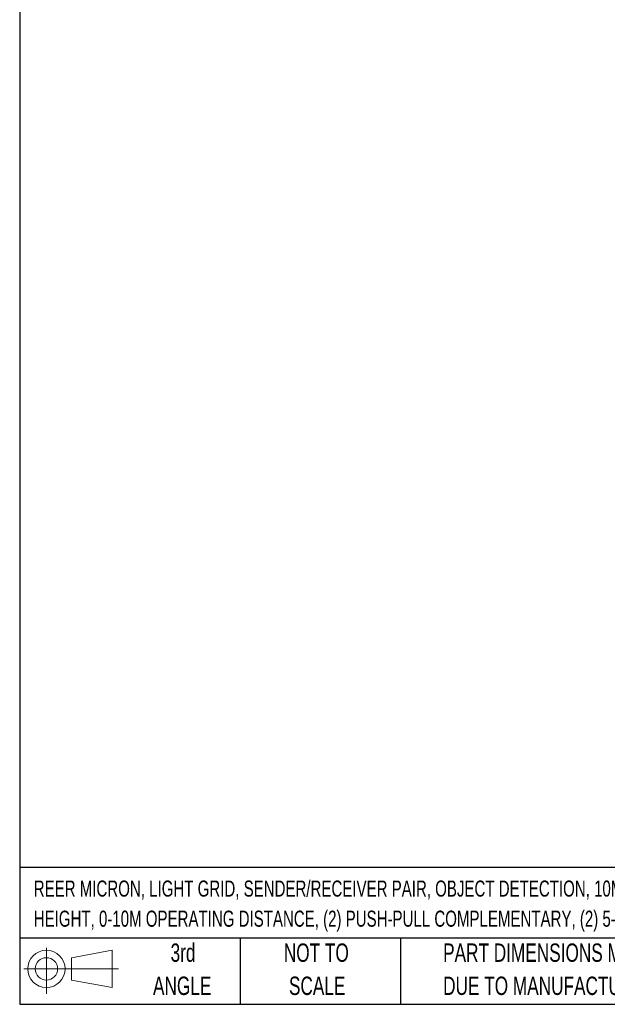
# Model space of a CAD drawing. Header units: inches. Extents: x 0.2 to 10.8, y 0.2 to 8.2.
# Tile 1 of 24: x 0.2 to 2.9, y 0.2 to 4.7. Entities that reach past the tile are written whole.
import ezdxf

# ---------------------------------------------------------------- set-up
doc = ezdxf.new("R2010")
doc.units = ezdxf.units.IN
doc.header["$MEASUREMENT"] = 0
doc.layers.add('TEXT', color=140, linetype='Continuous', lineweight=25)
doc.styles.add('SLDTEXTSTYLE0', font='TXT', dxfattribs={"width": 0.7})

# ---------------------------------------------------------------- blocks, each defined once
blk = doc.blocks.new('Block11')
at = {"color": 7, "linetype": 'Continuous', "lineweight": 18}
for p, q in [((0.1019, 0.2091), (0.1019, 0)), ((0.2157, 0.1641), (0.4006, 0.1981)), ((0.4006, 0.1981), (0.4006, 0.0288)), ((0.2157, 0.0628), (0.2157, 0.1641)), ((0, 0.1135), (0.4281, 0.1135)), ((0.2157, 0.0628), (0.4006, 0.0288))]:
    blk.add_line(p, q, dxfattribs=at)
for radius in [0.0846, 0.0506]:
    blk.add_circle((0.1019, 0.1135), radius, dxfattribs=at)
blk = doc.blocks.new('Block12')
at = {"color": 7, "linetype": 'Continuous'}
blk.add_blockref('Block11', (0, 0), dxfattribs=at)

msp = doc.modelspace()

# ---------------------------------------------------------------- linework, layer by layer
at = {"layer": 'TEXT'}
for p, q in [((0.25, 8.25), (0.25, 0.25)), ((10.75, 0.8711), (0.25, 0.8711)), ((10.75, 0.55), (0.25, 0.55)), ((1.25, 0.55), (1.25, 0.25)), ((1.9768, 0.55), (1.9768, 0.25)), ((0.25, 0.25), (10.75, 0.25))]:
    msp.add_line(p, q, dxfattribs=at)

# ---------------------------------------------------------------- block references
msp.add_blockref('Block12', (0.2692, 0.2974), dxfattribs=at)

# ---------------------------------------------------------------- texts
at = {"layer": 'TEXT', "style": 'SLDTEXTSTYLE0'}
for s, insert, char_height, attachment_point in [('REER MICRON, LIGHT GRID, SENDER/RECEIVER PAIR, OBJECT DETECTION, 10MM RESOLUTION, 740MM DETECTION', (0.3136, 0.8117), 0.072917, 1), ('HEIGHT, 0-10M OPERATING DISTANCE, (2) PUSH-PULL COMPLEMENTARY, (2) 5-PIN M12 QUICK-DISCONNECTS.', (0.3136, 0.6751), 0.072917, 1), ('3rd', (0.9906, 0.5261), 0.08333, 2), ('NOT TO', (1.5951, 0.5261), 0.08333, 2), ('PART DIMENSIONS MAY DIFFER SLIGHTLY', (2.1701, 0.5261), 0.083333, 1), ('ANGLE', (0.9868, 0.3757), 0.08333, 2), ('SCALE', (1.5989, 0.3757), 0.08333, 2), ("DUE TO MANUFACTURER'S VARIANCES", (2.1701, 0.3757), 0.083333, 1)]:
    msp.add_mtext(s, dxfattribs=dict(at, insert=insert, char_height=char_height, attachment_point=attachment_point))

doc.saveas('drawing.dxf')
